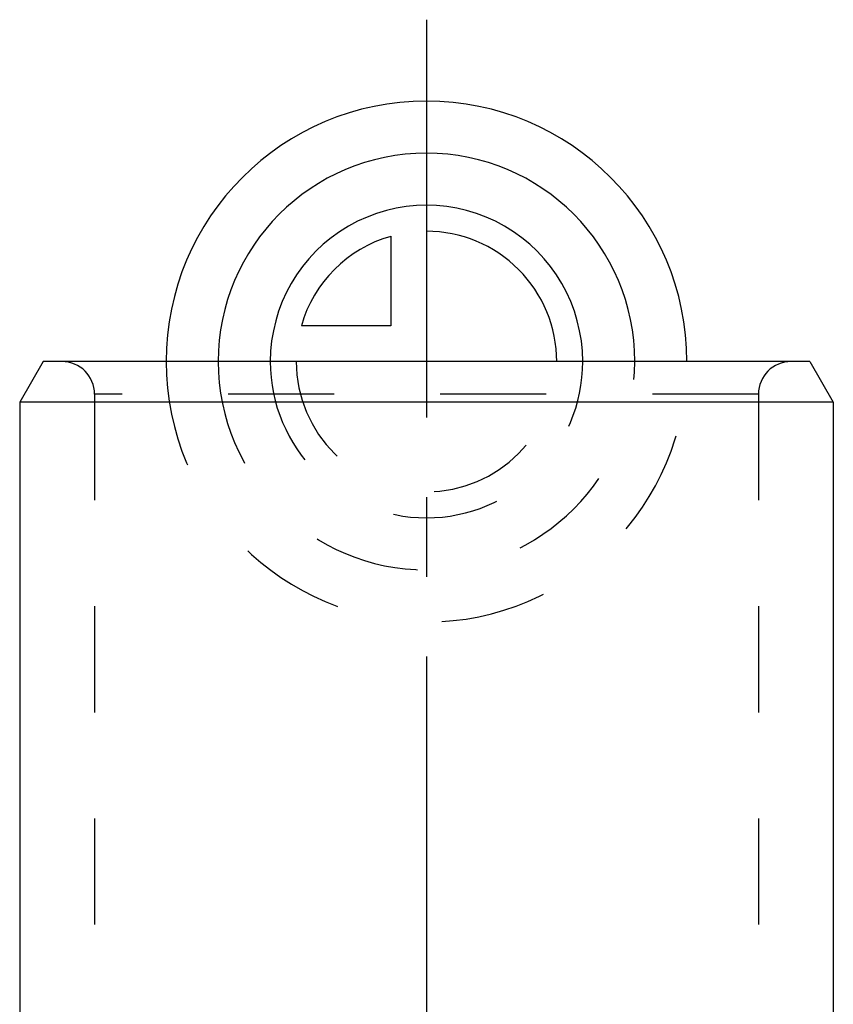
# Model space of a CAD drawing. Header units: millimetres. Extents: x 392 to 608, y 349 to 646.
# Tile 6 of 6: x 475 to 525, y 586 to 646. Entities that reach past the tile are written whole.
import ezdxf

# ---------------------------------------------------------------- set-up
doc = ezdxf.new("R2010")
doc.units = ezdxf.units.MM
doc.header["$LTSCALE"] = 65.185185
doc.linetypes.add('CENTER', pattern=[0.6, 0.375, -0.075, 0.075, -0.075])
doc.linetypes.add('HIDDEN', pattern=[0.2, 0.1, -0.1])
for name, color, linetype in [('ACHSEN_S', 7, 'CONTINUOUS'), ('FASEN', 7, 'CONTINUOUS'), ('FLAECHEN', 7, 'CONTINUOUS'), ('KOERPER', 7, 'CONTINUOUS'), ('KONST.EL_MIT_GEO', 7, 'CONTINUOUS'), ('KURVEN', 7, 'CONTINUOUS')]:
    doc.layers.add(name, color=color, linetype=linetype)

msp = doc.modelspace()

# ---------------------------------------------------------------- linework, layer by layer
at = {"layer": 'ACHSEN_S', "color": 2, "linetype": 'CENTER'}
msp.add_line((500, 646.5), (500, 353.5), dxfattribs=at)
at = {"layer": 'FASEN', "color": 7, "linetype": 'Continuous'}
for p, q in [((476.443, 625.5), (475, 623)), ((523.556, 625.5), (476.443, 625.5)), ((523.556, 625.5), (525, 623)), ((525, 623), (475, 623))]:
    msp.add_line(p, q, dxfattribs=at)
at = {"layer": 'FLAECHEN', "color": 7, "linetype": 'Continuous'}
for p, q in [((475, 623), (475, 486.5)), ((525, 623), (525, 486.5))]:
    msp.add_line(p, q, dxfattribs=at)
at = {"layer": 'FLAECHEN', "color": 8, "linetype": 'HIDDEN'}
for p, q in [((479.6, 623.5), (479.6, 510.5)), ((520.4, 623.5), (520.4, 510.5))]:
    msp.add_line(p, q, dxfattribs=at)
at = {"layer": 'KOERPER', "color": 7, "linetype": 'Continuous'}
for p, q in [((475, 623), (475, 486.5)), ((525, 623), (525, 486.5))]:
    msp.add_line(p, q, dxfattribs=at)
at = {"layer": 'KONST.EL_MIT_GEO', "color": 8, "linetype": 'HIDDEN'}
for p, q in [((522.4, 625.5), (477.6, 625.5)), ((479.6, 623.5), (479.6, 510.5)), ((520.4, 623.5), (479.6, 623.5)), ((520.4, 623.5), (520.4, 510.5))]:
    msp.add_line(p, q, dxfattribs=at)
for centre, start, end in [((477.6, 623.5), 0, 90), ((522.4, 623.5), 90, 180)]:
    msp.add_arc(centre, 2, start, end, dxfattribs=at)
at = {"layer": 'KURVEN', "color": 40, "linetype": 'Continuous'}
for p, q in [((500, 635.1), (500, 625.5)), ((497.8, 633.192), (497.8, 627.7)), ((497.8, 627.7), (492.308, 627.7))]:
    msp.add_line(p, q, dxfattribs=at)
at = {"layer": 'KURVEN', "color": 8, "linetype": 'HIDDEN'}
msp.add_line((500, 625.5), (490.4, 625.5), dxfattribs=at)
at = {"layer": 'KURVEN', "color": 40, "linetype": 'Continuous'}
for radius, start, end in [(16, 0, 180), (12.8, 0, 180), (9.6, 359.99993, 180), (8, 359.99993, 90), (8, 105.96201, 164.03799)]:
    msp.add_arc((500, 625.5), radius, start, end, dxfattribs=at)
at = {"layer": 'KURVEN', "color": 8, "linetype": 'HIDDEN'}
for radius, end in [(16, 360), (12.8, 360), (9.6, 359.99993), (8, 359.99993)]:
    msp.add_arc((500, 625.5), radius, 180, end, dxfattribs=at)

doc.saveas('drawing.dxf')
